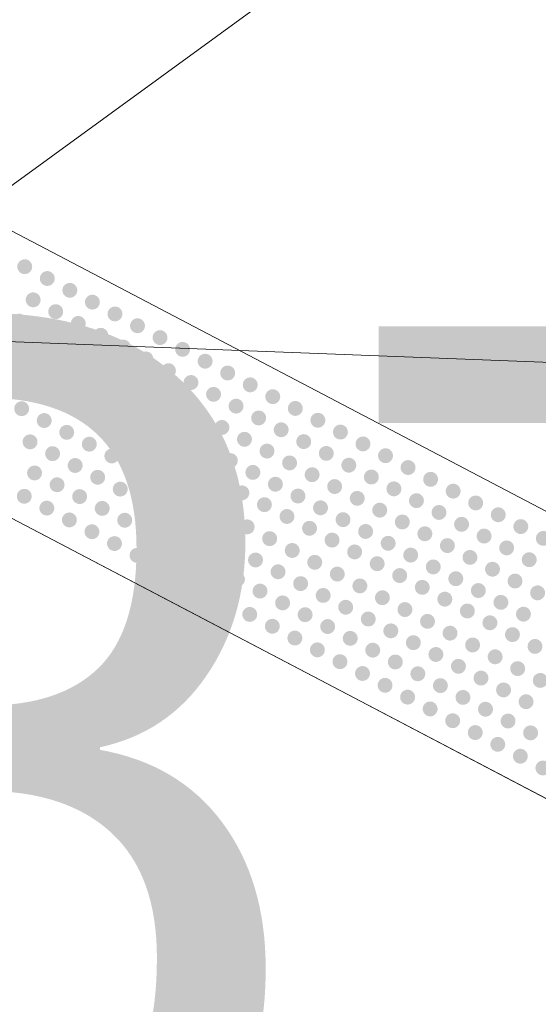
# Model space of a CAD drawing. Header units: feet. Extents: x 2433273 to 2447442, y 555003 to 575201.
# Tile 130 of 226: x 2446035.19 to 2446039.27, y 557980.08 to 557987.82. Entities that reach past the tile are written whole.
import ezdxf

# ---------------------------------------------------------------- set-up
doc = ezdxf.new("R2010")
doc.units = ezdxf.units.FT
doc.header["$LTSCALE"] = 50
doc.header["$MEASUREMENT"] = 0
for name, pattern in [('cl50', [100, 7.5, -7.5, 70, -7.5, 7.5]), ('DGN Style 3', [677.930942, 484.236387, -193.694555]), ('DGN Style 5', [338.965471, 145.270916, -193.694555])]:
    doc.linetypes.add(name, pattern=pattern)
for name, color, linetype, lineweight in [('DR_P_Flow_Arrow', 151, 'Continuous', 13), ('DR_X_Storm_Sewer', 151, 'DGN Style 5', 0), ('GE_P_CL_50', 7, 'cl50', 13), ('PV_P_Bikeway', 193, 'Continuous', 13), ('PV_P_Curb_Ramp', 120, 'Continuous', 13), ('PV_X_EOP', 7, 'DGN Style 3', 0), ('SV_X_Text', 7, 'Continuous', 0)]:
    doc.layers.add(name, color=color, linetype=linetype, lineweight=lineweight)
doc.styles.add('Slanted-Normal LS 0.50', font='font31.shx', dxfattribs={"height": 0.14})

# ---------------------------------------------------------------- blocks, each defined once
blk = doc.blocks.new('DFL-P_17')
at = {"layer": 'DR_P_Flow_Arrow', "color": 151, "linetype": 'Continuous', "lineweight": 13}
blk.add_open_spline([(-0.07992, 0.00025), (-0.08097, 0.00025), (-0.08203, 0.00025), (-0.08308, 0.00025), (-0.09434, 0.00029), (-0.10513, 0.00501), (-0.116, 0.00775), (-0.1231, 0.00954), (-0.12983, 0.0131), (-0.13683, 0.015), (-0.15466, 0.01984), (-0.16374, -0.02019), (-0.17925, -0.02175), (-0.19684, -0.02351), (-0.21286, 0.01821), (-0.22775, 0.0195), (-0.24402, 0.0209), (-0.26479, -0.02818), (-0.28375, -0.02175), (-0.29058, -0.01944), (-0.28674, 0.00067), (-0.29508, 0.00058), (-0.31339, 0.00039), (-0.33169, 0.00019), (-0.35, 0)], degree=3, knots=[0, 0, 0, 0, 0.009646, 0.009646, 0.009646, 0.112481, 0.112481, 0.112481, 0.179673, 0.179673, 0.179673, 0.350625, 0.350625, 0.350625, 0.544565, 0.544565, 0.544565, 0.756426, 0.756426, 0.756426, 0.832712, 0.832712, 0.832712, 1, 1, 1, 1], dxfattribs=at)

msp = doc.modelspace()

# ---------------------------------------------------------------- hatches: boundary and pattern name
at = {"layer": 'PV_P_Curb_Ramp'}
h = msp.add_hatch(color=256, dxfattribs=at)
edge = h.paths.add_edge_path()
edge.add_arc((2446035.2332, 557985.881), 0.0585, 0, 360)
h = msp.add_hatch(color=256, dxfattribs=at)
edge = h.paths.add_edge_path()
edge.add_arc((2446035.4103, 557985.7882), 0.0585, 0, 360)
h = msp.add_hatch(color=256, dxfattribs=at)
edge = h.paths.add_edge_path()
edge.add_arc((2446035.5874, 557985.6953), 0.0585, 0, 360)
h = msp.add_hatch(color=256, dxfattribs=at)
edge = h.paths.add_edge_path()
edge.add_arc((2446035.2991, 557985.6206), 0.0585, 0, 360)
h = msp.add_hatch(color=256, dxfattribs=at)
edge = h.paths.add_edge_path()
edge.add_arc((2446035.7646, 557985.6025), 0.0585, 0, 360)
h = msp.add_hatch(color=256, dxfattribs=at)
edge = h.paths.add_edge_path()
edge.add_arc((2446035.188, 557985.4531), 0.0585, 0, 360)
h = msp.add_hatch(color=256, dxfattribs=at)
edge = h.paths.add_edge_path()
edge.add_arc((2446035.4763, 557985.5278), 0.0585, 0, 360)
h = msp.add_hatch(color=256, dxfattribs=at)
edge = h.paths.add_edge_path()
edge.add_arc((2446035.9417, 557985.5096), 0.0585, 0, 360)
h = msp.add_hatch(color=256, dxfattribs=at)
edge = h.paths.add_edge_path()
edge.add_arc((2446035.6534, 557985.4349), 0.0585, 0, 360)
h = msp.add_hatch(color=256, dxfattribs=at)
edge = h.paths.add_edge_path()
edge.add_arc((2446036.1189, 557985.4168), 0.0585, 0, 360)
h = msp.add_hatch(color=256, dxfattribs=at)
edge = h.paths.add_edge_path()
edge.add_arc((2446035.3651, 557985.3602), 0.0585, 0, 360)
h = msp.add_hatch(color=256, dxfattribs=at)
edge = h.paths.add_edge_path()
edge.add_arc((2446035.8306, 557985.3421), 0.0585, 0, 360)
h = msp.add_hatch(color=256, dxfattribs=at)
edge = h.paths.add_edge_path()
edge.add_arc((2446036.296, 557985.3239), 0.0585, 0, 360)
h = msp.add_hatch(color=256, dxfattribs=at)
edge = h.paths.add_edge_path()
edge.add_arc((2446035.5422, 557985.2674), 0.0585, 0, 360)
h = msp.add_hatch(color=256, dxfattribs=at)
edge = h.paths.add_edge_path()
edge.add_arc((2446036.0077, 557985.2492), 0.0585, 0, 360)
h = msp.add_hatch(color=256, dxfattribs=at)
edge = h.paths.add_edge_path()
edge.add_arc((2446036.4732, 557985.2311), 0.0585, 0, 360)
h = msp.add_hatch(color=256, dxfattribs=at)
edge = h.paths.add_edge_path()
edge.add_arc((2446035.2539, 557985.1927), 0.0585, 0, 360)
h = msp.add_hatch(color=256, dxfattribs=at)
edge = h.paths.add_edge_path()
edge.add_arc((2446035.7194, 557985.1745), 0.0585, 0, 360)
h = msp.add_hatch(color=256, dxfattribs=at)
edge = h.paths.add_edge_path()
edge.add_arc((2446036.1848, 557985.1564), 0.0585, 0, 360)
h = msp.add_hatch(color=256, dxfattribs=at)
edge = h.paths.add_edge_path()
edge.add_arc((2446035.4311, 557985.0999), 0.0585, 0, 360)
h = msp.add_hatch(color=256, dxfattribs=at)
edge = h.paths.add_edge_path()
edge.add_arc((2446035.8965, 557985.0817), 0.0585, 0, 360)
h = msp.add_hatch(color=256, dxfattribs=at)
edge = h.paths.add_edge_path()
edge.add_arc((2446036.6503, 557985.1382), 0.0585, 0, 360)
h = msp.add_hatch(color=256, dxfattribs=at)
edge = h.paths.add_edge_path()
edge.add_arc((2446035.1676, 557985.032), 0.0585, 0, 360)
h = msp.add_hatch(color=256, dxfattribs=at)
edge = h.paths.add_edge_path()
edge.add_arc((2446035.6082, 557985.007), 0.0585, 0, 360)
h = msp.add_hatch(color=256, dxfattribs=at)
edge = h.paths.add_edge_path()
edge.add_arc((2446036.0737, 557984.9889), 0.0585, 0, 360)
h = msp.add_hatch(color=256, dxfattribs=at)
edge = h.paths.add_edge_path()
edge.add_arc((2446036.362, 557985.0635), 0.0585, 0, 360)
h = msp.add_hatch(color=256, dxfattribs=at)
edge = h.paths.add_edge_path()
edge.add_arc((2446036.8274, 557985.0454), 0.0585, 0, 360)
h = msp.add_hatch(color=256, dxfattribs=at)
edge = h.paths.add_edge_path()
edge.add_arc((2446035.3447, 557984.9391), 0.0585, 0, 360)
h = msp.add_hatch(color=256, dxfattribs=at)
edge = h.paths.add_edge_path()
edge.add_arc((2446035.7854, 557984.9142), 0.0585, 0, 360)
h = msp.add_hatch(color=256, dxfattribs=at)
edge = h.paths.add_edge_path()
edge.add_arc((2446036.5391, 557984.9707), 0.0585, 0, 360)
h = msp.add_hatch(color=256, dxfattribs=at)
edge = h.paths.add_edge_path()
edge.add_arc((2446037.0046, 557984.9525), 0.0585, 0, 360)
h = msp.add_hatch(color=256, dxfattribs=at)
edge = h.paths.add_edge_path()
edge.add_arc((2446035.5219, 557984.8463), 0.0585, 0, 360)
h = msp.add_hatch(color=256, dxfattribs=at)
edge = h.paths.add_edge_path()
edge.add_arc((2446036.2508, 557984.896), 0.0585, 0, 360)
h = msp.add_hatch(color=256, dxfattribs=at)
edge = h.paths.add_edge_path()
edge.add_arc((2446036.7163, 557984.8779), 0.0585, 0, 360)
h = msp.add_hatch(color=256, dxfattribs=at)
edge = h.paths.add_edge_path()
edge.add_arc((2446037.1817, 557984.8597), 0.0585, 0, 360)
h = msp.add_hatch(color=256, dxfattribs=at)
edge = h.paths.add_edge_path()
edge.add_arc((2446035.2087, 557984.7648), 0.0585, 0, 360)
h = msp.add_hatch(color=256, dxfattribs=at)
edge = h.paths.add_edge_path()
edge.add_arc((2446035.9625, 557984.8213), 0.0585, 0, 360)
h = msp.add_hatch(color=256, dxfattribs=at)
edge = h.paths.add_edge_path()
edge.add_arc((2446036.428, 557984.8032), 0.0585, 0, 360)
h = msp.add_hatch(color=256, dxfattribs=at)
edge = h.paths.add_edge_path()
edge.add_arc((2446036.8934, 557984.785), 0.0585, 0, 360)
h = msp.add_hatch(color=256, dxfattribs=at)
edge = h.paths.add_edge_path()
edge.add_arc((2446037.3589, 557984.7669), 0.0585, 0, 360)
h = msp.add_hatch(color=256, dxfattribs=at)
edge = h.paths.add_edge_path()
edge.add_arc((2446035.699, 557984.7535), 0.0585, 0, 360)
h = msp.add_hatch(color=256, dxfattribs=at)
edge = h.paths.add_edge_path()
edge.add_arc((2446036.1396, 557984.7285), 0.0585, 0, 360)
h = msp.add_hatch(color=256, dxfattribs=at)
edge = h.paths.add_edge_path()
edge.add_arc((2446036.6051, 557984.7103), 0.0585, 0, 360)
h = msp.add_hatch(color=256, dxfattribs=at)
edge = h.paths.add_edge_path()
edge.add_arc((2446037.0706, 557984.6922), 0.0585, 0, 360)
h = msp.add_hatch(color=256, dxfattribs=at)
edge = h.paths.add_edge_path()
edge.add_arc((2446035.3859, 557984.6719), 0.0585, 0, 360)
h = msp.add_hatch(color=256, dxfattribs=at)
edge = h.paths.add_edge_path()
edge.add_arc((2446035.8761, 557984.6606), 0.0585, 0, 360)
h = msp.add_hatch(color=256, dxfattribs=at)
edge = h.paths.add_edge_path()
edge.add_arc((2446036.3168, 557984.6356), 0.0585, 0, 360)
h = msp.add_hatch(color=256, dxfattribs=at)
edge = h.paths.add_edge_path()
edge.add_arc((2446036.7822, 557984.6175), 0.0585, 0, 360)
h = msp.add_hatch(color=256, dxfattribs=at)
edge = h.paths.add_edge_path()
edge.add_arc((2446037.536, 557984.674), 0.0585, 0, 360)
h = msp.add_hatch(color=256, dxfattribs=at)
edge = h.paths.add_edge_path()
edge.add_arc((2446035.563, 557984.5791), 0.0585, 0, 360)
h = msp.add_hatch(color=256, dxfattribs=at)
edge = h.paths.add_edge_path()
edge.add_arc((2446036.0533, 557984.5678), 0.0585, 0, 360)
h = msp.add_hatch(color=256, dxfattribs=at)
edge = h.paths.add_edge_path()
edge.add_arc((2446036.4939, 557984.5428), 0.0585, 0, 360)
h = msp.add_hatch(color=256, dxfattribs=at)
edge = h.paths.add_edge_path()
edge.add_arc((2446036.9594, 557984.5246), 0.0585, 0, 360)
h = msp.add_hatch(color=256, dxfattribs=at)
edge = h.paths.add_edge_path()
edge.add_arc((2446037.2477, 557984.5993), 0.0585, 0, 360)
h = msp.add_hatch(color=256, dxfattribs=at)
edge = h.paths.add_edge_path()
edge.add_arc((2446037.7132, 557984.5812), 0.0585, 0, 360)
h = msp.add_hatch(color=256, dxfattribs=at)
edge = h.paths.add_edge_path()
edge.add_arc((2446035.2747, 557984.5044), 0.0585, 0, 360)
h = msp.add_hatch(color=256, dxfattribs=at)
edge = h.paths.add_edge_path()
edge.add_arc((2446035.7402, 557984.4862), 0.0585, 0, 360)
h = msp.add_hatch(color=256, dxfattribs=at)
edge = h.paths.add_edge_path()
edge.add_arc((2446036.2304, 557984.4749), 0.0585, 0, 360)
h = msp.add_hatch(color=256, dxfattribs=at)
edge = h.paths.add_edge_path()
edge.add_arc((2446036.6711, 557984.4499), 0.0585, 0, 360)
h = msp.add_hatch(color=256, dxfattribs=at)
edge = h.paths.add_edge_path()
edge.add_arc((2446037.4248, 557984.5065), 0.0585, 0, 360)
h = msp.add_hatch(color=256, dxfattribs=at)
edge = h.paths.add_edge_path()
edge.add_arc((2446037.8903, 557984.4883), 0.0585, 0, 360)
h = msp.add_hatch(color=256, dxfattribs=at)
edge = h.paths.add_edge_path()
edge.add_arc((2446035.4518, 557984.4115), 0.0585, 0, 360)
h = msp.add_hatch(color=256, dxfattribs=at)
edge = h.paths.add_edge_path()
edge.add_arc((2446035.9173, 557984.3934), 0.0585, 0, 360)
h = msp.add_hatch(color=256, dxfattribs=at)
edge = h.paths.add_edge_path()
edge.add_arc((2446036.4076, 557984.3821), 0.0585, 0, 360)
h = msp.add_hatch(color=256, dxfattribs=at)
edge = h.paths.add_edge_path()
edge.add_arc((2446037.1365, 557984.4318), 0.0585, 0, 360)
h = msp.add_hatch(color=256, dxfattribs=at)
edge = h.paths.add_edge_path()
edge.add_arc((2446037.602, 557984.4136), 0.0585, 0, 360)
h = msp.add_hatch(color=256, dxfattribs=at)
edge = h.paths.add_edge_path()
edge.add_arc((2446038.0674, 557984.3955), 0.0585, 0, 360)
h = msp.add_hatch(color=256, dxfattribs=at)
edge = h.paths.add_edge_path()
edge.add_arc((2446035.629, 557984.3187), 0.0585, 0, 360)
h = msp.add_hatch(color=256, dxfattribs=at)
edge = h.paths.add_edge_path()
edge.add_arc((2446036.0944, 557984.3005), 0.0585, 0, 360)
h = msp.add_hatch(color=256, dxfattribs=at)
edge = h.paths.add_edge_path()
edge.add_arc((2446036.8482, 557984.3571), 0.0585, 0, 360)
h = msp.add_hatch(color=256, dxfattribs=at)
edge = h.paths.add_edge_path()
edge.add_arc((2446037.3137, 557984.3389), 0.0585, 0, 360)
h = msp.add_hatch(color=256, dxfattribs=at)
edge = h.paths.add_edge_path()
edge.add_arc((2446037.7791, 557984.3208), 0.0585, 0, 360)
h = msp.add_hatch(color=256, dxfattribs=at)
edge = h.paths.add_edge_path()
edge.add_arc((2446038.2446, 557984.3026), 0.0585, 0, 360)
h = msp.add_hatch(color=256, dxfattribs=at)
edge = h.paths.add_edge_path()
edge.add_arc((2446035.3101, 557984.2599), 0.0585, 0, 360)
h = msp.add_hatch(color=256, dxfattribs=at)
edge = h.paths.add_edge_path()
edge.add_arc((2446035.8061, 557984.2259), 0.0585, 0, 360)
h = msp.add_hatch(color=256, dxfattribs=at)
edge = h.paths.add_edge_path()
edge.add_arc((2446036.5847, 557984.2892), 0.0585, 0, 360)
h = msp.add_hatch(color=256, dxfattribs=at)
edge = h.paths.add_edge_path()
edge.add_arc((2446037.0254, 557984.2642), 0.0585, 0, 360)
h = msp.add_hatch(color=256, dxfattribs=at)
edge = h.paths.add_edge_path()
edge.add_arc((2446037.4908, 557984.2461), 0.0585, 0, 360)
h = msp.add_hatch(color=256, dxfattribs=at)
edge = h.paths.add_edge_path()
edge.add_arc((2446037.9563, 557984.2279), 0.0585, 0, 360)
h = msp.add_hatch(color=256, dxfattribs=at)
edge = h.paths.add_edge_path()
edge.add_arc((2446035.4872, 557984.167), 0.0585, 0, 360)
h = msp.add_hatch(color=256, dxfattribs=at)
edge = h.paths.add_edge_path()
edge.add_arc((2446036.2716, 557984.2077), 0.0585, 0, 360)
h = msp.add_hatch(color=256, dxfattribs=at)
edge = h.paths.add_edge_path()
edge.add_arc((2446036.7619, 557984.1964), 0.0585, 0, 360)
h = msp.add_hatch(color=256, dxfattribs=at)
edge = h.paths.add_edge_path()
edge.add_arc((2446037.2025, 557984.1714), 0.0585, 0, 360)
h = msp.add_hatch(color=256, dxfattribs=at)
edge = h.paths.add_edge_path()
edge.add_arc((2446037.668, 557984.1532), 0.0585, 0, 360)
h = msp.add_hatch(color=256, dxfattribs=at)
edge = h.paths.add_edge_path()
edge.add_arc((2446038.4217, 557984.2098), 0.0585, 0, 360)
h = msp.add_hatch(color=256, dxfattribs=at)
edge = h.paths.add_edge_path()
edge.add_arc((2446035.2295, 557984.0765), 0.0585, 0, 360)
h = msp.add_hatch(color=256, dxfattribs=at)
edge = h.paths.add_edge_path()
edge.add_arc((2446035.6644, 557984.0742), 0.0585, 0, 360)
h = msp.add_hatch(color=256, dxfattribs=at)
edge = h.paths.add_edge_path()
edge.add_arc((2446035.9833, 557984.133), 0.0585, 0, 360)
h = msp.add_hatch(color=256, dxfattribs=at)
edge = h.paths.add_edge_path()
edge.add_arc((2446036.4487, 557984.1149), 0.0585, 0, 360)
h = msp.add_hatch(color=256, dxfattribs=at)
edge = h.paths.add_edge_path()
edge.add_arc((2446036.939, 557984.1035), 0.0585, 0, 360)
h = msp.add_hatch(color=256, dxfattribs=at)
edge = h.paths.add_edge_path()
edge.add_arc((2446037.3796, 557984.0785), 0.0585, 0, 360)
h = msp.add_hatch(color=256, dxfattribs=at)
edge = h.paths.add_edge_path()
edge.add_arc((2446037.8451, 557984.0604), 0.0585, 0, 360)
h = msp.add_hatch(color=256, dxfattribs=at)
edge = h.paths.add_edge_path()
edge.add_arc((2446038.1334, 557984.1351), 0.0585, 0, 360)
h = msp.add_hatch(color=256, dxfattribs=at)
edge = h.paths.add_edge_path()
edge.add_arc((2446038.5989, 557984.1169), 0.0585, 0, 360)
h = msp.add_hatch(color=256, dxfattribs=at)
edge = h.paths.add_edge_path()
edge.add_arc((2446035.4066, 557983.9836), 0.0585, 0, 360)
h = msp.add_hatch(color=256, dxfattribs=at)
edge = h.paths.add_edge_path()
edge.add_arc((2446035.8415, 557983.9813), 0.0585, 0, 360)
h = msp.add_hatch(color=256, dxfattribs=at)
edge = h.paths.add_edge_path()
edge.add_arc((2446036.1604, 557984.0402), 0.0585, 0, 360)
h = msp.add_hatch(color=256, dxfattribs=at)
edge = h.paths.add_edge_path()
edge.add_arc((2446036.6259, 557984.022), 0.0585, 0, 360)
h = msp.add_hatch(color=256, dxfattribs=at)
edge = h.paths.add_edge_path()
edge.add_arc((2446037.1161, 557984.0107), 0.0585, 0, 360)
h = msp.add_hatch(color=256, dxfattribs=at)
edge = h.paths.add_edge_path()
edge.add_arc((2446037.5568, 557983.9857), 0.0585, 0, 360)
h = msp.add_hatch(color=256, dxfattribs=at)
edge = h.paths.add_edge_path()
edge.add_arc((2446038.3106, 557984.0422), 0.0585, 0, 360)
h = msp.add_hatch(color=256, dxfattribs=at)
edge = h.paths.add_edge_path()
edge.add_arc((2446038.776, 557984.0241), 0.0585, 0, 360)
h = msp.add_hatch(color=256, dxfattribs=at)
edge = h.paths.add_edge_path()
edge.add_arc((2446036.3376, 557983.9473), 0.0585, 0, 360)
h = msp.add_hatch(color=256, dxfattribs=at)
edge = h.paths.add_edge_path()
edge.add_arc((2446036.803, 557983.9292), 0.0585, 0, 360)
h = msp.add_hatch(color=256, dxfattribs=at)
edge = h.paths.add_edge_path()
edge.add_arc((2446037.2933, 557983.9178), 0.0585, 0, 360)
h = msp.add_hatch(color=256, dxfattribs=at)
edge = h.paths.add_edge_path()
edge.add_arc((2446038.0222, 557983.9675), 0.0585, 0, 360)
h = msp.add_hatch(color=256, dxfattribs=at)
edge = h.paths.add_edge_path()
edge.add_arc((2446038.4877, 557983.9494), 0.0585, 0, 360)
h = msp.add_hatch(color=256, dxfattribs=at)
edge = h.paths.add_edge_path()
edge.add_arc((2446038.9532, 557983.9312), 0.0585, 0, 360)
h = msp.add_hatch(color=256, dxfattribs=at)
edge = h.paths.add_edge_path()
edge.add_arc((2446035.5838, 557983.8908), 0.0585, 0, 360)
h = msp.add_hatch(color=256, dxfattribs=at)
edge = h.paths.add_edge_path()
edge.add_arc((2446036.0187, 557983.8885), 0.0585, 0, 360)
h = msp.add_hatch(color=256, dxfattribs=at)
edge = h.paths.add_edge_path()
edge.add_arc((2446036.5147, 557983.8545), 0.0585, 0, 360)
h = msp.add_hatch(color=256, dxfattribs=at)
edge = h.paths.add_edge_path()
edge.add_arc((2446036.9802, 557983.8363), 0.0585, 0, 360)
h = msp.add_hatch(color=256, dxfattribs=at)
edge = h.paths.add_edge_path()
edge.add_arc((2446037.7339, 557983.8929), 0.0585, 0, 360)
h = msp.add_hatch(color=256, dxfattribs=at)
edge = h.paths.add_edge_path()
edge.add_arc((2446038.1994, 557983.8747), 0.0585, 0, 360)
h = msp.add_hatch(color=256, dxfattribs=at)
edge = h.paths.add_edge_path()
edge.add_arc((2446038.6648, 557983.8565), 0.0585, 0, 360)
h = msp.add_hatch(color=256, dxfattribs=at)
edge = h.paths.add_edge_path()
edge.add_arc((2446039.1303, 557983.8384), 0.0585, 0, 360)
h = msp.add_hatch(color=256, dxfattribs=at)
edge = h.paths.add_edge_path()
edge.add_arc((2446035.7609, 557983.7979), 0.0585, 0, 360)
h = msp.add_hatch(color=256, dxfattribs=at)
edge = h.paths.add_edge_path()
edge.add_arc((2446036.1958, 557983.7956), 0.0585, 0, 360)
h = msp.add_hatch(color=256, dxfattribs=at)
edge = h.paths.add_edge_path()
edge.add_arc((2446036.6918, 557983.7616), 0.0585, 0, 360)
h = msp.add_hatch(color=256, dxfattribs=at)
edge = h.paths.add_edge_path()
edge.add_arc((2446037.4704, 557983.825), 0.0585, 0, 360)
h = msp.add_hatch(color=256, dxfattribs=at)
edge = h.paths.add_edge_path()
edge.add_arc((2446037.9111, 557983.8), 0.0585, 0, 360)
h = msp.add_hatch(color=256, dxfattribs=at)
edge = h.paths.add_edge_path()
edge.add_arc((2446038.3765, 557983.7819), 0.0585, 0, 360)
h = msp.add_hatch(color=256, dxfattribs=at)
edge = h.paths.add_edge_path()
edge.add_arc((2446038.842, 557983.7637), 0.0585, 0, 360)
h = msp.add_hatch(color=256, dxfattribs=at)
edge = h.paths.add_edge_path()
edge.add_arc((2446035.9381, 557983.7051), 0.0585, 0, 360)
h = msp.add_hatch(color=256, dxfattribs=at)
edge = h.paths.add_edge_path()
edge.add_arc((2446036.373, 557983.7028), 0.0585, 0, 360)
h = msp.add_hatch(color=256, dxfattribs=at)
edge = h.paths.add_edge_path()
edge.add_arc((2446037.1573, 557983.7435), 0.0585, 0, 360)
h = msp.add_hatch(color=256, dxfattribs=at)
edge = h.paths.add_edge_path()
edge.add_arc((2446037.6476, 557983.7321), 0.0585, 0, 360)
h = msp.add_hatch(color=256, dxfattribs=at)
edge = h.paths.add_edge_path()
edge.add_arc((2446038.0882, 557983.7072), 0.0585, 0, 360)
h = msp.add_hatch(color=256, dxfattribs=at)
edge = h.paths.add_edge_path()
edge.add_arc((2446038.5537, 557983.689), 0.0585, 0, 360)
h = msp.add_hatch(color=256, dxfattribs=at)
edge = h.paths.add_edge_path()
edge.add_arc((2446039.0191, 557983.6709), 0.0585, 0, 360)
h = msp.add_hatch(color=256, dxfattribs=at)
edge = h.paths.add_edge_path()
edge.add_arc((2446039.3074, 557983.7455), 0.0585, 0, 360)
h = msp.add_hatch(color=256, dxfattribs=at)
edge = h.paths.add_edge_path()
edge.add_arc((2446036.1152, 557983.6122), 0.0585, 0, 360)
h = msp.add_hatch(color=256, dxfattribs=at)
edge = h.paths.add_edge_path()
edge.add_arc((2446036.5501, 557983.6099), 0.0585, 0, 360)
h = msp.add_hatch(color=256, dxfattribs=at)
edge = h.paths.add_edge_path()
edge.add_arc((2446036.869, 557983.6688), 0.0585, 0, 360)
h = msp.add_hatch(color=256, dxfattribs=at)
edge = h.paths.add_edge_path()
edge.add_arc((2446037.3344, 557983.6506), 0.0585, 0, 360)
h = msp.add_hatch(color=256, dxfattribs=at)
edge = h.paths.add_edge_path()
edge.add_arc((2446037.8247, 557983.6393), 0.0585, 0, 360)
h = msp.add_hatch(color=256, dxfattribs=at)
edge = h.paths.add_edge_path()
edge.add_arc((2446038.2654, 557983.6143), 0.0585, 0, 360)
h = msp.add_hatch(color=256, dxfattribs=at)
edge = h.paths.add_edge_path()
edge.add_arc((2446038.7308, 557983.5962), 0.0585, 0, 360)
h = msp.add_hatch(color=256, dxfattribs=at)
edge = h.paths.add_edge_path()
edge.add_arc((2446036.2924, 557983.5194), 0.0585, 0, 360)
h = msp.add_hatch(color=256, dxfattribs=at)
edge = h.paths.add_edge_path()
edge.add_arc((2446036.7272, 557983.5171), 0.0585, 0, 360)
h = msp.add_hatch(color=256, dxfattribs=at)
edge = h.paths.add_edge_path()
edge.add_arc((2446037.0461, 557983.5759), 0.0585, 0, 360)
h = msp.add_hatch(color=256, dxfattribs=at)
edge = h.paths.add_edge_path()
edge.add_arc((2446037.5116, 557983.5578), 0.0585, 0, 360)
h = msp.add_hatch(color=256, dxfattribs=at)
edge = h.paths.add_edge_path()
edge.add_arc((2446038.0019, 557983.5464), 0.0585, 0, 360)
h = msp.add_hatch(color=256, dxfattribs=at)
edge = h.paths.add_edge_path()
edge.add_arc((2446038.4425, 557983.5215), 0.0585, 0, 360)
h = msp.add_hatch(color=256, dxfattribs=at)
edge = h.paths.add_edge_path()
edge.add_arc((2446039.1963, 557983.578), 0.0585, 0, 360)
h = msp.add_hatch(color=256, dxfattribs=at)
edge = h.paths.add_edge_path()
edge.add_arc((2446037.2233, 557983.4831), 0.0585, 0, 360)
h = msp.add_hatch(color=256, dxfattribs=at)
edge = h.paths.add_edge_path()
edge.add_arc((2446037.6887, 557983.4649), 0.0585, 0, 360)
h = msp.add_hatch(color=256, dxfattribs=at)
edge = h.paths.add_edge_path()
edge.add_arc((2446038.179, 557983.4536), 0.0585, 0, 360)
h = msp.add_hatch(color=256, dxfattribs=at)
edge = h.paths.add_edge_path()
edge.add_arc((2446038.908, 557983.5033), 0.0585, 0, 360)
h = msp.add_hatch(color=256, dxfattribs=at)
edge = h.paths.add_edge_path()
edge.add_arc((2446036.4695, 557983.4265), 0.0585, 0, 360)
h = msp.add_hatch(color=256, dxfattribs=at)
edge = h.paths.add_edge_path()
edge.add_arc((2446036.9044, 557983.4242), 0.0585, 0, 360)
h = msp.add_hatch(color=256, dxfattribs=at)
edge = h.paths.add_edge_path()
edge.add_arc((2446037.4004, 557983.3902), 0.0585, 0, 360)
h = msp.add_hatch(color=256, dxfattribs=at)
edge = h.paths.add_edge_path()
edge.add_arc((2446037.8659, 557983.3721), 0.0585, 0, 360)
h = msp.add_hatch(color=256, dxfattribs=at)
edge = h.paths.add_edge_path()
edge.add_arc((2446038.6196, 557983.4286), 0.0585, 0, 360)
h = msp.add_hatch(color=256, dxfattribs=at)
edge = h.paths.add_edge_path()
edge.add_arc((2446039.0851, 557983.4105), 0.0585, 0, 360)
h = msp.add_hatch(color=256, dxfattribs=at)
edge = h.paths.add_edge_path()
edge.add_arc((2446036.6466, 557983.3337), 0.0585, 0, 360)
h = msp.add_hatch(color=256, dxfattribs=at)
edge = h.paths.add_edge_path()
edge.add_arc((2446037.0815, 557983.3314), 0.0585, 0, 360)
h = msp.add_hatch(color=256, dxfattribs=at)
edge = h.paths.add_edge_path()
edge.add_arc((2446037.5776, 557983.2974), 0.0585, 0, 360)
h = msp.add_hatch(color=256, dxfattribs=at)
edge = h.paths.add_edge_path()
edge.add_arc((2446038.3561, 557983.3608), 0.0585, 0, 360)
h = msp.add_hatch(color=256, dxfattribs=at)
edge = h.paths.add_edge_path()
edge.add_arc((2446038.7968, 557983.3358), 0.0585, 0, 360)
h = msp.add_hatch(color=256, dxfattribs=at)
edge = h.paths.add_edge_path()
edge.add_arc((2446039.2622, 557983.3176), 0.0585, 0, 360)
h = msp.add_hatch(color=256, dxfattribs=at)
edge = h.paths.add_edge_path()
edge.add_arc((2446036.8238, 557983.2409), 0.0585, 0, 360)
h = msp.add_hatch(color=256, dxfattribs=at)
edge = h.paths.add_edge_path()
edge.add_arc((2446037.2587, 557983.2386), 0.0585, 0, 360)
h = msp.add_hatch(color=256, dxfattribs=at)
edge = h.paths.add_edge_path()
edge.add_arc((2446038.043, 557983.2792), 0.0585, 0, 360)
h = msp.add_hatch(color=256, dxfattribs=at)
edge = h.paths.add_edge_path()
edge.add_arc((2446038.5333, 557983.2679), 0.0585, 0, 360)
h = msp.add_hatch(color=256, dxfattribs=at)
edge = h.paths.add_edge_path()
edge.add_arc((2446038.9739, 557983.2429), 0.0585, 0, 360)
h = msp.add_hatch(color=256, dxfattribs=at)
edge = h.paths.add_edge_path()
edge.add_arc((2446037.0009, 557983.148), 0.0585, 0, 360)
h = msp.add_hatch(color=256, dxfattribs=at)
edge = h.paths.add_edge_path()
edge.add_arc((2446037.4358, 557983.1457), 0.0585, 0, 360)
h = msp.add_hatch(color=256, dxfattribs=at)
edge = h.paths.add_edge_path()
edge.add_arc((2446037.7547, 557983.2045), 0.0585, 0, 360)
h = msp.add_hatch(color=256, dxfattribs=at)
edge = h.paths.add_edge_path()
edge.add_arc((2446038.2202, 557983.1864), 0.0585, 0, 360)
h = msp.add_hatch(color=256, dxfattribs=at)
edge = h.paths.add_edge_path()
edge.add_arc((2446038.7104, 557983.1751), 0.0585, 0, 360)
h = msp.add_hatch(color=256, dxfattribs=at)
edge = h.paths.add_edge_path()
edge.add_arc((2446039.1511, 557983.1501), 0.0585, 0, 360)
h = msp.add_hatch(color=256, dxfattribs=at)
edge = h.paths.add_edge_path()
edge.add_arc((2446037.1781, 557983.0552), 0.0585, 0, 360)
h = msp.add_hatch(color=256, dxfattribs=at)
edge = h.paths.add_edge_path()
edge.add_arc((2446037.613, 557983.0529), 0.0585, 0, 360)
h = msp.add_hatch(color=256, dxfattribs=at)
edge = h.paths.add_edge_path()
edge.add_arc((2446037.9318, 557983.1117), 0.0585, 0, 360)
h = msp.add_hatch(color=256, dxfattribs=at)
edge = h.paths.add_edge_path()
edge.add_arc((2446038.3973, 557983.0935), 0.0585, 0, 360)
h = msp.add_hatch(color=256, dxfattribs=at)
edge = h.paths.add_edge_path()
edge.add_arc((2446038.8876, 557983.0822), 0.0585, 0, 360)
h = msp.add_hatch(color=256, dxfattribs=at)
edge = h.paths.add_edge_path()
edge.add_arc((2446038.109, 557983.0189), 0.0585, 0, 360)
h = msp.add_hatch(color=256, dxfattribs=at)
edge = h.paths.add_edge_path()
edge.add_arc((2446038.5744, 557983.0007), 0.0585, 0, 360)
h = msp.add_hatch(color=256, dxfattribs=at)
edge = h.paths.add_edge_path()
edge.add_arc((2446039.0647, 557982.9894), 0.0585, 0, 360)
h = msp.add_hatch(color=256, dxfattribs=at)
edge = h.paths.add_edge_path()
edge.add_arc((2446037.3552, 557982.9623), 0.0585, 0, 360)
h = msp.add_hatch(color=256, dxfattribs=at)
edge = h.paths.add_edge_path()
edge.add_arc((2446037.7901, 557982.96), 0.0585, 0, 360)
h = msp.add_hatch(color=256, dxfattribs=at)
edge = h.paths.add_edge_path()
edge.add_arc((2446038.2861, 557982.926), 0.0585, 0, 360)
h = msp.add_hatch(color=256, dxfattribs=at)
edge = h.paths.add_edge_path()
edge.add_arc((2446038.7516, 557982.9079), 0.0585, 0, 360)
h = msp.add_hatch(color=256, dxfattribs=at)
edge = h.paths.add_edge_path()
edge.add_arc((2446037.5324, 557982.8695), 0.0585, 0, 360)
h = msp.add_hatch(color=256, dxfattribs=at)
edge = h.paths.add_edge_path()
edge.add_arc((2446037.9672, 557982.8672), 0.0585, 0, 360)
h = msp.add_hatch(color=256, dxfattribs=at)
edge = h.paths.add_edge_path()
edge.add_arc((2446038.4633, 557982.8332), 0.0585, 0, 360)
h = msp.add_hatch(color=256, dxfattribs=at)
edge = h.paths.add_edge_path()
edge.add_arc((2446039.2419, 557982.8965), 0.0585, 0, 360)
h = msp.add_hatch(color=256, dxfattribs=at)
edge = h.paths.add_edge_path()
edge.add_arc((2446037.7095, 557982.7766), 0.0585, 0, 360)
h = msp.add_hatch(color=256, dxfattribs=at)
edge = h.paths.add_edge_path()
edge.add_arc((2446038.1444, 557982.7743), 0.0585, 0, 360)
h = msp.add_hatch(color=256, dxfattribs=at)
edge = h.paths.add_edge_path()
edge.add_arc((2446038.9287, 557982.815), 0.0585, 0, 360)
h = msp.add_hatch(color=256, dxfattribs=at)
edge = h.paths.add_edge_path()
edge.add_arc((2446037.8866, 557982.6838), 0.0585, 0, 360)
h = msp.add_hatch(color=256, dxfattribs=at)
edge = h.paths.add_edge_path()
edge.add_arc((2446038.3215, 557982.6815), 0.0585, 0, 360)
h = msp.add_hatch(color=256, dxfattribs=at)
edge = h.paths.add_edge_path()
edge.add_arc((2446038.6404, 557982.7403), 0.0585, 0, 360)
h = msp.add_hatch(color=256, dxfattribs=at)
edge = h.paths.add_edge_path()
edge.add_arc((2446039.1059, 557982.7222), 0.0585, 0, 360)
h = msp.add_hatch(color=256, dxfattribs=at)
edge = h.paths.add_edge_path()
edge.add_arc((2446038.0638, 557982.5909), 0.0585, 0, 360)
h = msp.add_hatch(color=256, dxfattribs=at)
edge = h.paths.add_edge_path()
edge.add_arc((2446038.4987, 557982.5886), 0.0585, 0, 360)
h = msp.add_hatch(color=256, dxfattribs=at)
edge = h.paths.add_edge_path()
edge.add_arc((2446038.8176, 557982.6475), 0.0585, 0, 360)
h = msp.add_hatch(color=256, dxfattribs=at)
edge = h.paths.add_edge_path()
edge.add_arc((2446039.283, 557982.6293), 0.0585, 0, 360)
h = msp.add_hatch(color=256, dxfattribs=at)
edge = h.paths.add_edge_path()
edge.add_arc((2446038.9947, 557982.5546), 0.0585, 0, 360)
h = msp.add_hatch(color=256, dxfattribs=at)
edge = h.paths.add_edge_path()
edge.add_arc((2446038.2409, 557982.4981), 0.0585, 0, 360)
h = msp.add_hatch(color=256, dxfattribs=at)
edge = h.paths.add_edge_path()
edge.add_arc((2446038.6758, 557982.4958), 0.0585, 0, 360)
h = msp.add_hatch(color=256, dxfattribs=at)
edge = h.paths.add_edge_path()
edge.add_arc((2446039.1718, 557982.4618), 0.0585, 0, 360)
h = msp.add_hatch(color=256, dxfattribs=at)
edge = h.paths.add_edge_path()
edge.add_arc((2446038.4181, 557982.4052), 0.0585, 0, 360)
h = msp.add_hatch(color=256, dxfattribs=at)
edge = h.paths.add_edge_path()
edge.add_arc((2446038.853, 557982.4029), 0.0585, 0, 360)
h = msp.add_hatch(color=256, dxfattribs=at)
edge = h.paths.add_edge_path()
edge.add_arc((2446038.5952, 557982.3124), 0.0585, 0, 360)
h = msp.add_hatch(color=256, dxfattribs=at)
edge = h.paths.add_edge_path()
edge.add_arc((2446039.0301, 557982.3101), 0.0585, 0, 360)
h = msp.add_hatch(color=256, dxfattribs=at)
edge = h.paths.add_edge_path()
edge.add_arc((2446038.7724, 557982.2195), 0.0585, 0, 360)
h = msp.add_hatch(color=256, dxfattribs=at)
edge = h.paths.add_edge_path()
edge.add_arc((2446039.2072, 557982.2172), 0.0585, 0, 360)
h = msp.add_hatch(color=256, dxfattribs=at)
edge = h.paths.add_edge_path()
edge.add_arc((2446038.9495, 557982.1267), 0.0585, 0, 360)
h = msp.add_hatch(color=256, dxfattribs=at)
edge = h.paths.add_edge_path()
edge.add_arc((2446039.1266, 557982.0338), 0.0585, 0, 360)
h = msp.add_hatch(color=256, dxfattribs=at)
edge = h.paths.add_edge_path()
edge.add_arc((2446039.3038, 557981.941), 0.0585, 0, 360)

# ---------------------------------------------------------------- linework, layer by layer
at = {"layer": 'DR_X_Storm_Sewer'}
msp.add_line((2446024.9068, 557979.0778), (2446042.8358, 557992.1301), dxfattribs=at)
at = {"layer": 'GE_P_CL_50'}
msp.add_line((2446090.9163, 557983.1165), (2446022.8622, 557985.7708), dxfattribs=at)
at = {"layer": 'PV_P_Bikeway'}
msp.add_line((2446021.9515, 557990.8101), (2446042.5802, 557979.9979), dxfattribs=at)
at = {"layer": 'PV_P_Curb_Ramp'}
msp.add_line((2446026.606, 557990.6286), (2446047.2347, 557979.8164), dxfattribs=at)
at = {"layer": 'PV_X_EOP'}
msp.add_open_spline([(2446063.698, 557946.6349), (2446065.8127, 557949.5395), (2446067.9273, 557952.4442), (2446070.042, 557955.3488), (2446060.9063, 557963.5556), (2446051.7707, 557971.7624), (2446042.635, 557979.9692), (2446033.9773, 557984.507), (2446025.3197, 557989.0447), (2446016.662, 557993.5825), (2446014.2222, 557994.8613), (2446012.8933, 557997.9749), (2446010.21, 557998.746), (2446003.7731, 558000.5958), (2445997.2049, 558001.1889), (2445990.629, 558001.8383), (2445977.6117, 558003.1237), (2445964.5943, 558004.4092), (2445951.577, 558005.6946), (2445933.7903, 558007.3861), (2445916.0037, 558009.0776), (2445898.217, 558010.7691), (2445880.0357, 558012.0586), (2445861.8543, 558013.348), (2445843.673, 558014.6375), (2445836.0217, 558014.8155), (2445828.3703, 558014.9936), (2445820.719, 558015.1716), (2445817.8815, 558015.2376), (2445815.1764, 558016.2332), (2445812.57, 558017.6408), (2445809.7826, 558019.1462), (2445807.6684, 558021.0862), (2445805.347, 558023.1863), (2445803.4035, 558024.9445), (2445800.4131, 558026.4044), (2445800.351, 558028.9449), (2445800.085, 558039.8253), (2445799.819, 558050.7056), (2445799.553, 558061.586)], degree=3, knots=[0, 0, 0, 0, 0.125, 0.125, 0.125, 0.25, 0.25, 0.25, 0.325849, 0.325849, 0.325849, 0.347224, 0.347224, 0.347224, 0.398499, 0.398499, 0.398499, 0.5, 0.5, 0.5, 0.625, 0.625, 0.625, 0.75, 0.75, 0.75, 0.820991, 0.820991, 0.820991, 0.847318, 0.847318, 0.847318, 0.875474, 0.875474, 0.875474, 0.899046, 0.899046, 0.899046, 1, 1, 1, 1], dxfattribs=at)

# ---------------------------------------------------------------- block references
at = {"layer": 'DR_P_Flow_Arrow', "color": 151, "linetype": 'Continuous', "lineweight": 0, "xscale": 49.99999999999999, "yscale": 49.99999999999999, "zscale": 49.99999999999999, "rotation": 36.0545931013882}
msp.add_blockref('DFL-P_17', (2446045.9475, 557997.9901), dxfattribs=at)

# ---------------------------------------------------------------- texts
at = {"layer": 'SV_X_Text', "insert": (2446021.4078, 558037.9229), "char_height": 7, "attachment_point": 1, "line_spacing_factor": 0.9, "style": 'Slanted-Normal LS 0.50'}
msp.add_mtext('Control Point #4\\P5/8" x 30" rebar (set)\\Pw/cap stamped "GPD"\\PN: 558005.642\\PE: 2445991.255\\PZ: 878.131', dxfattribs=at)

doc.saveas('drawing.dxf')
